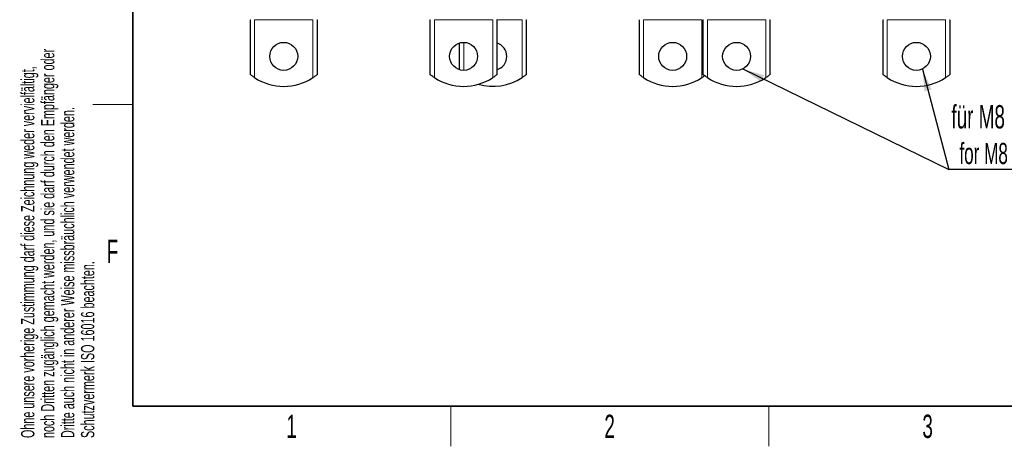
# Model space of a CAD drawing. Header units: millimetres. Extents: x 5 to 418, y 2 to 292.
# Tile 1 of 20: x 9 to 157, y 6 to 70. Entities that reach past the tile are written whole.
import ezdxf

# ---------------------------------------------------------------- set-up
doc = ezdxf.new("R2010")
doc.units = ezdxf.units.MM
doc.layers.add('SLD-0', color=7, linetype='Continuous')
doc.styles.add('SLDTEXTSTYLE0', font='TXT', dxfattribs={"width": 0.605})
doc.dimstyles.new('SLDDIMSTYLE2', dxfattribs={"dimtxt": 0.18, "dimasz": 3.302, "dimexe": 0, "dimexo": 0.0625, "dimgap": 0, "dimtad": 0, "dimtih": 1, "dimtoh": 1, "dimdec": 0, "dimrnd": 1e-09, "dimzin": 0, "dimdsep": 46, "dimtxsty": 'Standard', "dimsah": 1, "dimcen": 0.09, "dimadec": 0, "dimazin": 0, "dimtfac": 3.302, "dimtdec": 0, "dimtofl": 0, "dimtmove": 0, "dimatfit": 3, "dimfxl": 1, "dimfrac": 2, "dimtolj": 1, "dimtzin": 0, "dimarcsym": 0})

# ---------------------------------------------------------------- blocks, each defined once
blk = doc.blocks.new('SW_NOTE_0_2')
at = {"layer": 'SLD-0', "color": 0, "char_height": 2, "attachment_point": 1, "rotation": 90, "style": 'SLDTEXTSTYLE0'}
for s, insert in [('noch Dritten zugänglich gemacht werden, und sie darf durch den Empfänger oder', (0.42, 0)), ('Ohne unsere vorherige Zustimmung darf diese Zeichnung weder vervielfältigt,', (-2.58, 0)), ('Dritte auch nicht in anderer Weise missbräuchlich verwendet werden.', (3.42, 0)), ('Schutzvermerk ISO 16016 beachten.', (6.42, 0))]:
    blk.add_mtext(s, dxfattribs=dict(at, insert=insert))
blk = doc.blocks.new('SW_NOTE_0_17')
at = {"layer": 'SLD-0', "color": 0}
blk.add_line((14.32, 0), (0, 0), dxfattribs=at)
blk.add_line((14.32, 0), (0, 0), dxfattribs=at)
at = {"layer": 'SLD-0', "color": 0, "attachment_point": 1, "style": 'SLDTEXTSTYLE0'}
for s, insert, char_height in [('für M8', (0.4, 9.67), 3.5), ('for M8', (1.59, 4.01), 3.175)]:
    blk.add_mtext(s, dxfattribs=dict(at, insert=insert, char_height=char_height))

msp = doc.modelspace()

# ---------------------------------------------------------------- linework, layer by layer
at = {"color": 7, "linetype": 'Continuous', "lineweight": 25}
for p, q in [((43.6717, 61.7443), (43.6717, 69.9893)), ((53.6717, 69.9893), (53.6717, 61.7443)), ((70.6718, 61.7443), (70.6718, 69.9893)), ((80.6718, 69.9893), (80.6718, 61.7443)), ((85.0718, 69.9893), (85.0718, 61.7443)), ((102.0719, 61.7443), (102.0719, 69.9893)), ((111.6717, 61.7443), (111.6717, 69.9893)), ((121.6717, 69.9893), (121.6717, 61.7443)), ((138.6718, 61.7443), (138.6718, 69.9893)), ((148.6718, 69.9893), (148.6718, 61.7443)), ((75.0718, 62.4769), (75.0718, 66.5018))]:
    msp.add_line(p, q, dxfattribs=at)
at = {"color": 7, "linetype": 'Continuous', "lineweight": 18}
for p, q in [((43.7116, 69.9893), (43.6717, 69.9893)), ((53.055, 69.9893), (44.2884, 69.9893)), ((44.2884, 69.9893), (44.2884, 61.2971)), ((53.055, 61.2971), (53.055, 69.9893)), ((53.6717, 69.9893), (53.6318, 69.9893)), ((70.7117, 69.9893), (70.6718, 69.9893)), ((80.0551, 69.9893), (71.2885, 69.9893)), ((71.2885, 69.9893), (71.2885, 61.2971)), ((80.0551, 61.2971), (80.0551, 69.9893)), ((80.6718, 69.9893), (80.6319, 69.9893)), ((84.4551, 69.9893), (80.6718, 69.9893)), ((84.4551, 61.2971), (84.4551, 69.9893)), ((85.0718, 69.9893), (85.0319, 69.9893)), ((102.1118, 69.9893), (102.0719, 69.9893)), ((111.4552, 69.9893), (102.6885, 69.9893)), ((102.6885, 69.9893), (102.6885, 61.2971)), ((111.4552, 61.2971), (111.4552, 69.9893)), ((111.7116, 69.9893), (111.6717, 69.9893)), ((121.055, 69.9893), (112.2884, 69.9893)), ((112.2884, 69.9893), (112.2884, 61.2971)), ((121.055, 61.2971), (121.055, 69.9893)), ((121.6717, 69.9893), (121.6318, 69.9893)), ((138.7117, 69.9893), (138.6718, 69.9893)), ((148.0551, 69.9893), (139.2885, 69.9893)), ((139.2885, 69.9893), (139.2885, 61.2971)), ((148.0551, 61.2971), (148.0551, 69.9893)), ((148.6718, 69.9893), (148.6319, 69.9893)), ((75.6885, 66.5893), (75.6885, 62.3894))]:
    msp.add_line(p, q, dxfattribs=at)
at = {"color": 7, "linetype": 'Continuous', "lineweight": 25}
for centre in [(48.6717, 64.4893), (75.6718, 64.4893), (107.0719, 64.4893), (116.6717, 64.4893), (143.6718, 64.4893)]:
    msp.add_circle(centre, 2.1, dxfattribs=at)
for centre, radius, start, end in [((80.0718, 64.4893), 2.1, 0, 73.39845), ((80.0718, 64.4893), 2.1, 286.60155, 0), ((48.6717, 67.9893), 8, 236.775795, 303.224205), ((75.6718, 67.9893), 8, 236.775795, 303.224205), ((80.0718, 67.9893), 8, 254.037986, 303.224205), ((107.0719, 67.9893), 8, 236.775795, 303.224205), ((116.6717, 67.9893), 8, 236.775795, 303.224205), ((143.6718, 67.9893), 8, 236.775795, 303.224205)]:
    msp.add_arc(centre, radius, start, end, dxfattribs=at)
for points, knots in [([(44.2884, 61.2971), (44.2013, 61.3556), (44.0315, 61.4696), (43.8377, 61.6142), (43.7221, 61.704), (43.6767, 61.7403), (43.673, 61.7433), (43.6717, 61.7443)], [0, 0, 0, 0, 0.29063281, 0.56693599, 0.75715161, 0.91837799, 1, 1, 1, 1]), ([(53.6717, 61.7443), (53.6667, 61.7403), (53.6567, 61.7323), (53.5816, 61.6729), (53.4662, 61.5844), (53.298, 61.4612), (53.1502, 61.3596), (53.0645, 61.3033), (53.055, 61.2971)], [0, 0, 0, 0, 0.16279538, 0.32498556, 0.50110448, 0.71475435, 0.96859226, 1, 1, 1, 1]), ([(71.2885, 61.2971), (71.2014, 61.3556), (71.0316, 61.4696), (70.8378, 61.6142), (70.7222, 61.704), (70.6768, 61.7403), (70.6731, 61.7433), (70.6718, 61.7443)], [0, 0, 0, 0, 0.29063281, 0.56693599, 0.75715161, 0.91837799, 1, 1, 1, 1]), ([(80.6718, 61.7443), (80.6668, 61.7403), (80.6568, 61.7323), (80.5817, 61.6729), (80.4662, 61.5844), (80.2981, 61.4612), (80.1503, 61.3596), (80.0646, 61.3033), (80.0551, 61.2971)], [0, 0, 0, 0, 0.16279538, 0.32498556, 0.50110448, 0.71475435, 0.96859226, 1, 1, 1, 1]), ([(85.0718, 61.7443), (85.0668, 61.7403), (85.0568, 61.7323), (84.9817, 61.6729), (84.8662, 61.5844), (84.6981, 61.4612), (84.5503, 61.3596), (84.4646, 61.3033), (84.4551, 61.2971)], [0, 0, 0, 0, 0.16279538, 0.32498556, 0.50110448, 0.71475435, 0.96859226, 1, 1, 1, 1]), ([(102.6885, 61.2971), (102.6015, 61.3556), (102.4317, 61.4696), (102.2378, 61.6142), (102.1223, 61.704), (102.0769, 61.7403), (102.0731, 61.7433), (102.0719, 61.7443)], [0, 0, 0, 0, 0.29063281, 0.56693599, 0.75715161, 0.91837799, 1, 1, 1, 1]), ([(111.8723, 61.5897), (111.8716, 61.5891), (111.8267, 61.5549), (111.695, 61.4592), (111.5505, 61.3596), (111.4647, 61.3033), (111.4552, 61.2971)], [0, 0, 0, 0, 0.00744428, 0.43250203, 0.93751412, 1, 1, 1, 1]), ([(112.2884, 61.2971), (112.2013, 61.3556), (112.0315, 61.4696), (111.8377, 61.6142), (111.7221, 61.704), (111.6767, 61.7403), (111.673, 61.7433), (111.6717, 61.7443)], [0, 0, 0, 0, 0.29063281, 0.56693599, 0.75715161, 0.91837799, 1, 1, 1, 1]), ([(121.6717, 61.7443), (121.6667, 61.7403), (121.6567, 61.7323), (121.5816, 61.6729), (121.4662, 61.5844), (121.298, 61.4612), (121.1502, 61.3596), (121.0645, 61.3033), (121.055, 61.2971)], [0, 0, 0, 0, 0.16279538, 0.32498556, 0.50110448, 0.71475435, 0.96859226, 1, 1, 1, 1]), ([(139.2885, 61.2971), (139.2014, 61.3556), (139.0316, 61.4696), (138.8378, 61.6142), (138.7222, 61.704), (138.6768, 61.7403), (138.6731, 61.7433), (138.6718, 61.7443)], [0, 0, 0, 0, 0.29063281, 0.56693599, 0.75715161, 0.91837799, 1, 1, 1, 1]), ([(148.6718, 61.7443), (148.6668, 61.7403), (148.6568, 61.7323), (148.5817, 61.6729), (148.4662, 61.5844), (148.2981, 61.4612), (148.1503, 61.3596), (148.0646, 61.3033), (148.0551, 61.2971)], [0, 0, 0, 0, 0.16279538, 0.32498556, 0.50110448, 0.71475435, 0.96859226, 1, 1, 1, 1])]:
    msp.add_open_spline(points, degree=3, knots=knots, dxfattribs=at)
at = {"layer": 'SLD-0', "lineweight": 35}
for p, q in [((26, 282.5), (26, 12)), ((26, 12), (408, 12))]:
    msp.add_line(p, q, dxfattribs=at)
at = {"layer": 'SLD-0', "lineweight": 18}
for p, q in [((20, 57.25), (26, 57.25)), ((73.75, 6), (73.75, 12)), ((121.5, 6), (121.5, 12))]:
    msp.add_line(p, q, dxfattribs=at)

# ---------------------------------------------------------------- block references
at = {"layer": 'SLD-0'}
for name, p in [('SW_NOTE_0_2', (11.808, 7.2381)), ('SW_NOTE_0_17', (148.5355, 47.5047))]:
    msp.add_blockref(name, p, dxfattribs=at)

# ---------------------------------------------------------------- texts
at = {"layer": 'SLD-0', "char_height": 3.5, "attachment_point": 2, "style": 'SLDTEXTSTYLE0'}
for s, insert in [('F', (22.9536, 37.0011)), ('1', (49.8527, 10.743)), ('2', (97.6027, 10.743)), ('3', (145.3527, 10.743))]:
    msp.add_mtext(s, dxfattribs=dict(at, insert=insert))

# ---------------------------------------------------------------- leaders
at = {"layer": 'SLD-0'}
for points in [[(117.5975, 62.6044), (148.5355, 47.5047)], [(144.5721, 62.5921), (148.5355, 47.5047)]]:
    msp.add_leader(points, dimstyle='SLDDIMSTYLE2', dxfattribs=at)

doc.saveas('drawing.dxf')
